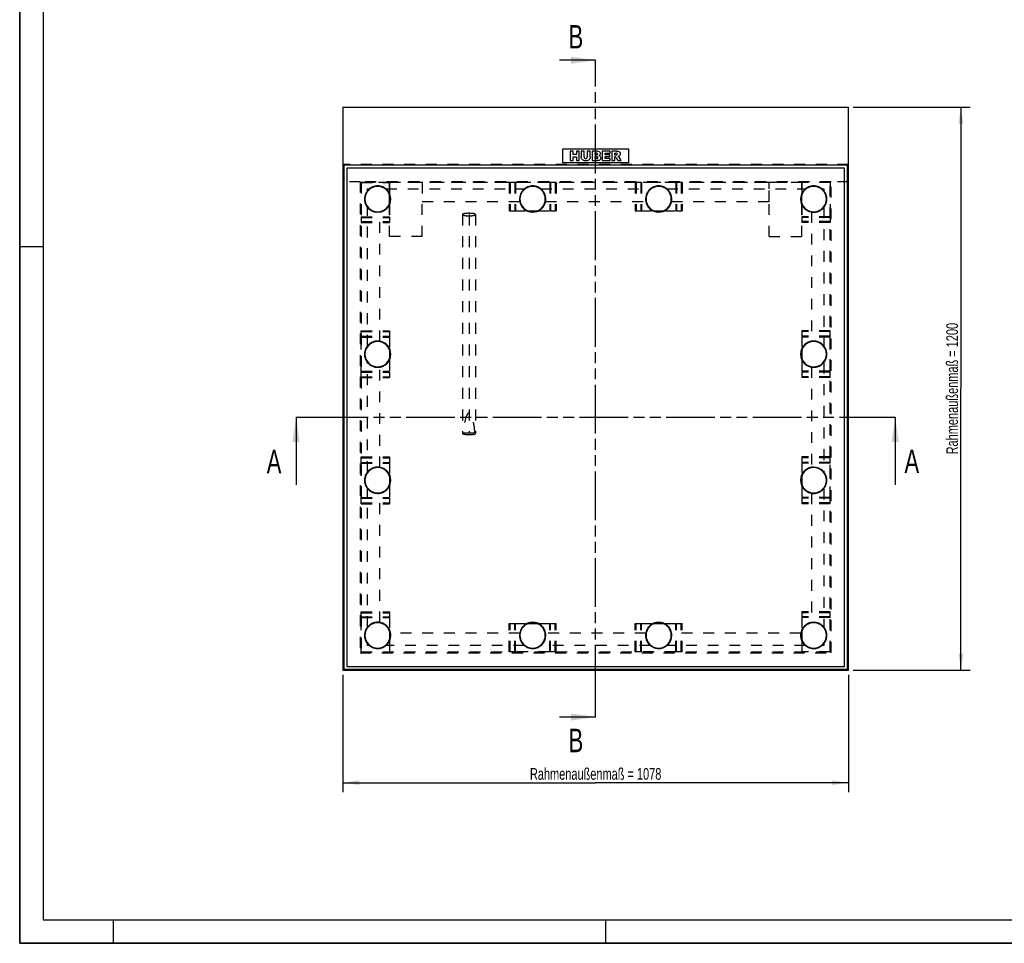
# Model space of a CAD drawing. Header units: millimetres. Extents: x 0 to 4200, y 0 to 2970.
# Tile 1 of 5: x 0 to 2100, y 0 to 1969. Entities that reach past the tile are written whole.
import ezdxf

# ---------------------------------------------------------------- set-up
doc = ezdxf.new("R2010")
doc.units = ezdxf.units.MM
doc.header["$LTSCALE"] = 231
doc.linetypes.add('HIDDEN', pattern=[0.2, 0.1, -0.1])
doc.linetypes.add('PHANTOM', pattern=[0.8, 0.45, -0.05, 0.1, -0.05, 0.1, -0.05])
doc.layers.get('0').update_dxf_attribs({"linetype": 'CONTINUOUS'})
for name, color, linetype in [('_2D-BEM', 7, 'CONTINUOUS'), ('_ACHSEN', 7, 'CONTINUOUS'), ('_KURVEN', 7, 'CONTINUOUS'), ('DEFAULT_2', 8, 'HIDDEN'), ('HATCHING_BL0', 7, 'CONTINUOUS'), ('HATCHING_BL1', 7, 'CONTINUOUS')]:
    doc.layers.add(name, color=color, linetype=linetype)
doc.styles.get("Standard").update_dxf_attribs({"font": 'txt', "width": 0.7})
doc.dimstyles.new('DIMSTYLE_3', dxfattribs={"dimtxt": 25, "dimasz": 35, "dimexe": 2, "dimexo": 1, "dimtad": 1, "dimdec": 1, "dimtxsty": 'Standard', "dimblk": '_FILLED', "dimblk1": '_FILLED', "dimblk2": '_FILLED', "dimcen": 0.09, "dimadec": 1, "dimazin": 2, "dimtp": 1.2, "dimtm": 1.2, "dimtfac": 1, "dimtdec": 1, "dimtofl": 0, "dimtmove": 0, "dimatfit": 3, "dimldrblk": '_FILLED', "dimfxl": 1, "dimtolj": 1, "dimarcsym": 0})
doc.dimstyles.get("Standard").update_dxf_attribs({"dimtxt": 25, "dimasz": 35, "dimexe": 2, "dimexo": 1, "dimtad": 1, "dimdec": 1, "dimtxsty": 'Standard', "dimblk": '_FILLED', "dimblk1": '_FILLED', "dimblk2": '_FILLED', "dimcen": 0.09, "dimadec": 1, "dimazin": 2, "dimtol": 1, "dimtp": 0.1, "dimtm": 0.1, "dimtfac": 1, "dimtdec": 1, "dimtofl": 0, "dimtmove": 0, "dimatfit": 3, "dimldrblk": '_FILLED', "dimfxl": 1, "dimtolj": 1, "dimarcsym": 0})

# ---------------------------------------------------------------- blocks, each defined once
blk = doc.blocks.new('_FILLED')
at = {"color": 0, "linetype": 'ByBlock'}
blk.add_solid([(0, 0), (-1, 0.143), (-1, -0.143)], dxfattribs=at)
blk = doc.blocks.new('*D6')
at = {"layer": '_2D-BEM', "color": 2, "linetype": 'Continuous', "transparency": 16777216}
for p, q in [((1777.4, 1782.3), (2027.4, 1782.3)), ((2007.4, 1782.3), (2007.4, 1182.3)), ((2007.4, 582.3), (2007.4, 1182.3)), ((1777.4, 582.3), (2027.4, 582.3))]:
    blk.add_line(p, q, dxfattribs=at)
at = {"layer": '_2D-BEM', "color": 2, "linetype": 'Continuous', "transparency": 16777216, "xscale": 35, "yscale": 35, "zscale": 35}
for p, rotation in [((2007.4, 1782.3), 90), ((2007.4, 582.3), 270)]:
    blk.add_blockref('_FILLED', p, dxfattribs=dict(at, rotation=rotation))
at = {"layer": '_2D-BEM', "color": 2, "linetype": 'Continuous', "transparency": 16777216, "insert": (1976.2, 1182.3), "char_height": 25, "width": 588.214, "attachment_point": 2, "rotation": 90, "line_spacing_factor": 0.9}
blk.add_mtext('Rahmenaußenmaß = 1200', dxfattribs=at)
blk = doc.blocks.new('*D7')
at = {"layer": '_2D-BEM', "color": 2, "linetype": 'Continuous', "transparency": 16777216}
for p, q in [((689.4, 572.3), (689.4, 322.3)), ((1767.4, 572.3), (1767.4, 322.3)), ((689.4, 342.3), (1228.4, 342.3)), ((1767.4, 342.3), (1228.4, 342.3))]:
    blk.add_line(p, q, dxfattribs=at)
at = {"layer": '_2D-BEM', "color": 2, "linetype": 'Continuous', "transparency": 16777216, "xscale": 35, "yscale": 35, "zscale": 35, "rotation": 180}
blk.add_blockref('_FILLED', (689.4, 342.3), dxfattribs=at)
at = {"layer": '_2D-BEM', "color": 2, "linetype": 'Continuous', "transparency": 16777216, "xscale": 35, "yscale": 35, "zscale": 35}
blk.add_blockref('_FILLED', (1767.4, 342.3), dxfattribs=at)
at = {"layer": '_2D-BEM', "color": 2, "linetype": 'Continuous', "transparency": 16777216, "insert": (1228.4, 373.6), "char_height": 25, "width": 588.214, "attachment_point": 2, "line_spacing_factor": 0.9}
blk.add_mtext('Rahmenaußenmaß = 1078', dxfattribs=at)
blk = doc.blocks.new('XSEC_FILLED')
at = {"color": 0, "linetype": 'ByBlock'}
blk.add_solid([(0, 0), (-1, 0.143), (-1, -0.143)], dxfattribs=at)
blk = doc.blocks.new('HATCHING_BL0', base_point=(1228.4, 1049.1))
at = {"layer": 'HATCHING_BL0', "color": 7, "linetype": 'PHANTOM'}
for p, q in [((589.4, 1121.3), (639.4, 1121.3)), ((639.4, 1121.3), (1817.4, 1121.3)), ((1817.4, 1121.3), (1867.4, 1121.3))]:
    blk.add_line(p, q, dxfattribs=at)
at = {"layer": 'HATCHING_BL0', "color": 7, "linetype": 'Continuous', "char_height": 50, "width": 64.286, "attachment_point": 1, "line_spacing_factor": 0.9}
for insert in [(526.9, 1051.9), (1887.1, 1052.5)]:
    blk.add_mtext('A', dxfattribs=dict(at, insert=insert))
at = {"layer": 'HATCHING_BL0', "color": 7, "linetype": 'Continuous'}
for points in [[(589.4, 1121.3), (589.4, 976.9)], [(1867.4, 1121.3), (1867.4, 977.5)]]:
    blk.add_leader(points, dimstyle='Standard', override={"dimasz": 52.5, "dimtad": 0, "dimldrblk": 'XSEC_FILLED'}, dxfattribs=at)
blk = doc.blocks.new('HATCHING_BL1', base_point=(1189.7, 1182.3))
at = {"layer": 'HATCHING_BL1', "color": 7, "linetype": 'PHANTOM'}
for p, q in [((1228.4, 1832.3), (1228.4, 1882.3)), ((1228.4, 532.3), (1228.4, 1832.3)), ((1228.4, 482.3), (1228.4, 532.3))]:
    blk.add_line(p, q, dxfattribs=at)
at = {"layer": 'HATCHING_BL1', "color": 7, "linetype": 'Continuous', "char_height": 50, "width": 58.929, "attachment_point": 1, "line_spacing_factor": 0.9}
for insert in [(1170.7, 1957.3), (1170.7, 457.3)]:
    blk.add_mtext('B', dxfattribs=dict(at, insert=insert))
at = {"layer": 'HATCHING_BL1', "color": 7, "linetype": 'Continuous'}
for points in [[(1228.4, 1882.3), (1151, 1882.3)], [(1228.4, 482.3), (1151, 482.3)]]:
    blk.add_leader(points, dimstyle='Standard', override={"dimasz": 52.5, "dimtad": 0, "dimldrblk": 'XSEC_FILLED'}, dxfattribs=at)

msp = doc.modelspace()

# ---------------------------------------------------------------- linework, layer by layer
at = {"color": 7, "linetype": 'Continuous'}
for p, q in [((0, 0), (0, 2970)), ((689.43, 1782.34), (1767.43, 1782.34)), ((689.43, 1782.34), (689.43, 582.34)), ((1767.43, 582.34), (1767.43, 1782.34)), ((1765.43, 1658.34), (691.43, 1658.34)), ((691.43, 1658.34), (691.43, 584.34)), ((697.43, 1652.34), (697.43, 590.34)), ((1759.43, 1652.34), (697.43, 1652.34)), ((1759.43, 590.34), (1759.43, 1652.34)), ((1765.43, 584.34), (1765.43, 1658.34)), ((697.43, 590.34), (1759.43, 590.34)), ((689.43, 582.34), (1767.43, 582.34)), ((691.43, 584.34), (1765.43, 584.34)), ((0, 0), (4200, 0))]:
    msp.add_line(p, q, dxfattribs=at)
at = {"color": 3, "linetype": 'Continuous'}
for p, q in [((0, 2970), (0, 0)), ((0, 1485), (50, 1485)), ((200, 0), (200, 50)), ((1250, 0), (1250, 50)), ((4200, 0), (0, 0))]:
    msp.add_line(p, q, dxfattribs=at)
at = {"color": 5, "linetype": 'Continuous'}
for p, q in [((50, 2920), (50, 50)), ((50, 50), (4150, 50))]:
    msp.add_line(p, q, dxfattribs=at)
at = {"color": 7, "linetype": 'Continuous'}
for centre, start, end in [((763.43, 1586.34), 0, 180), ((1094.06, 1586.34), 90, 270), ((1094.06, 1586.34), 270, 90), ((1362.81, 1586.34), 90, 270), ((1362.81, 1586.34), 270, 90), ((1693.43, 1586.34), 0, 180), ((763.43, 1586.34), 180, 360), ((1693.43, 1586.34), 180, 360), ((1693.43, 1255.71), 0, 180), ((1693.43, 1255.71), 180, 360), ((1693.43, 986.96), 0, 180), ((1693.43, 986.96), 180, 360), ((763.43, 656.34), 0, 180), ((1094.06, 656.34), 90, 270), ((1094.06, 656.34), 270, 90), ((1362.81, 656.34), 90, 270), ((1362.81, 656.34), 270, 90), ((1693.43, 656.34), 0, 180), ((763.43, 656.34), 180, 360), ((1693.43, 656.34), 180, 360)]:
    msp.add_arc(centre, 27, start, end, dxfattribs=at)
at = {"layer": '_ACHSEN', "color": 8, "linetype": 'HIDDEN'}
for p, q in [((788.43, 1598.95), (788.43, 1621.34)), ((1668.43, 1621.34), (1668.43, 1598.95)), ((741.93, 1604.28), (741.93, 1607.84)), ((741.93, 1607.84), (745.5, 1607.84)), ((781.37, 1607.84), (1076.12, 1607.84)), ((788.43, 1573.73), (788.43, 1598.95)), ((1112, 1607.84), (1344.87, 1607.84)), ((1380.75, 1607.84), (1675.5, 1607.84)), ((1668.43, 1573.73), (1668.43, 1598.95)), ((1711.37, 1607.84), (1714.93, 1607.84)), ((1714.93, 1607.84), (1714.93, 1604.28)), ((858.43, 1581.34), (1066.51, 1581.34)), ((1121.61, 1581.34), (1335.26, 1581.34)), ((1390.36, 1581.34), (1598.43, 1581.34)), ((741.93, 1273.65), (741.93, 1568.4)), ((768.43, 1283.26), (768.43, 1558.79)), ((788.43, 1506.34), (788.43, 1573.73)), ((1668.43, 1506.34), (1668.43, 1573.73)), ((1688.43, 1558.79), (1688.43, 1283.26)), ((1714.93, 1568.4), (1714.93, 1273.65)), ((741.93, 1004.9), (741.93, 1237.78)), ((768.43, 1014.51), (768.43, 1228.16)), ((1688.43, 1228.16), (1688.43, 1014.51)), ((1714.93, 1237.78), (1714.93, 1004.9)), ((741.93, 674.28), (741.93, 969.03)), ((1714.93, 969.03), (1714.93, 674.28)), ((768.43, 683.89), (768.43, 959.41)), ((1688.43, 959.41), (1688.43, 683.89)), ((1066.51, 661.34), (790.98, 661.34)), ((1335.26, 661.34), (1121.61, 661.34)), ((1665.88, 661.34), (1390.36, 661.34)), ((741.93, 634.84), (741.93, 638.4)), ((745.5, 634.84), (741.93, 634.84)), ((1076.12, 634.84), (781.37, 634.84)), ((1344.87, 634.84), (1112, 634.84)), ((1675.5, 634.84), (1380.75, 634.84)), ((1714.93, 634.84), (1711.37, 634.84)), ((1714.93, 638.4), (1714.93, 634.84))]:
    msp.add_line(p, q, dxfattribs=at)
for centre, start, end in [((763.43, 1586.34), 26.7655, 280.28656), ((763.43, 1586.34), 141.2493, 180), ((763.43, 1586.34), 140.16185, 141.2493), ((763.43, 1586.34), 128.75073, 129.83815), ((763.43, 1586.34), 51.24927, 128.75073), ((763.43, 1586.34), 50.16185, 51.24927), ((1094.06, 1586.34), 0, 180), ((1094.06, 1586.34), 128.75073, 129.83815), ((1094.06, 1586.34), 51.24927, 128.75073), ((1094.06, 1586.34), 50.16185, 51.24927), ((1362.81, 1586.34), 0, 180), ((1362.81, 1586.34), 128.75073, 129.83815), ((1362.81, 1586.34), 51.24927, 128.75073), ((1362.81, 1586.34), 50.16185, 51.24927), ((1693.43, 1586.34), 259.71344, 153.2345), ((1693.43, 1586.34), 128.75073, 129.83815), ((1693.43, 1586.34), 51.24927, 128.75073), ((1693.43, 1586.34), 50.16185, 51.24927), ((1693.43, 1586.34), 38.7507, 39.83815), ((1693.43, 1586.34), 0, 38.7507), ((763.43, 1586.34), 180, 218.7507), ((1094.06, 1586.34), 180, 190.28656), ((1094.06, 1586.34), 190.28656, 349.71344), ((1094.06, 1586.34), 349.71344, 360), ((1362.81, 1586.34), 180, 190.28656), ((1362.81, 1586.34), 190.28656, 349.71344), ((1362.81, 1586.34), 349.71344, 360), ((1693.43, 1586.34), 321.2493, 360), ((763.43, 1586.34), 218.7507, 219.83815), ((763.43, 1586.34), 280.28656, 333.2345), ((1693.43, 1586.34), 206.7655, 259.71344), ((1693.43, 1586.34), 320.16185, 321.2493), ((763.43, 1255.71), 90, 270), ((763.43, 1255.71), 79.71344, 90), ((763.43, 1255.71), 280.28656, 79.71344), ((1693.43, 1255.71), 100.28656, 259.71344), ((1693.43, 1255.71), 90, 100.28656), ((1693.43, 1255.71), 270, 90), ((763.43, 1255.71), 141.24927, 218.75073), ((763.43, 1255.71), 140.16185, 141.24927), ((1693.43, 1255.71), 38.75073, 39.83815), ((1693.43, 1255.71), 321.24927, 38.75073), ((763.43, 1255.71), 218.75073, 219.83815), ((763.43, 1255.71), 270, 280.28656), ((1693.43, 1255.71), 259.71344, 270), ((1693.43, 1255.71), 320.16185, 321.24927), ((763.43, 986.96), 90, 270), ((763.43, 986.96), 79.71344, 90), ((763.43, 986.96), 280.28656, 79.71344), ((1693.43, 986.96), 100.28656, 259.71344), ((1693.43, 986.96), 90, 100.28656), ((1693.43, 986.96), 270, 90), ((763.43, 986.96), 141.24927, 218.75073), ((763.43, 986.96), 140.16185, 141.24927), ((1693.43, 986.96), 38.75073, 39.83815), ((1693.43, 986.96), 321.24927, 38.75073), ((763.43, 986.96), 218.75073, 219.83815), ((1693.43, 986.96), 320.16185, 321.24927), ((763.43, 986.96), 270, 280.28656), ((1693.43, 986.96), 259.71344, 270), ((763.43, 656.34), 79.71344, 180), ((763.43, 656.34), 141.2493, 180), ((763.43, 656.34), 140.16185, 141.2493), ((763.43, 656.34), 10.28656, 79.71344), ((1094.06, 656.34), 10.28656, 169.71344), ((1362.81, 656.34), 10.28656, 169.71344), ((1693.43, 656.34), 100.28656, 169.71344), ((1693.43, 656.34), 0, 100.28656), ((1693.43, 656.34), 38.7507, 39.83815), ((1693.43, 656.34), 0, 38.7507), ((763.43, 656.34), 180, 360), ((763.43, 656.34), 180, 218.7507), ((763.43, 656.34), 0, 10.28656), ((1094.06, 656.34), 169.71344, 180), ((1094.06, 656.34), 180, 360), ((1094.06, 656.34), 0, 10.28656), ((1362.81, 656.34), 169.71344, 180), ((1362.81, 656.34), 180, 360), ((1362.81, 656.34), 0, 10.28656), ((1693.43, 656.34), 169.71344, 180), ((1693.43, 656.34), 180, 360), ((1693.43, 656.34), 321.2493, 360), ((763.43, 656.34), 218.7507, 219.83815), ((763.43, 656.34), 230.16185, 231.24927), ((763.43, 656.34), 231.24927, 308.75073), ((763.43, 656.34), 308.75073, 309.83815), ((1094.06, 656.34), 230.16185, 231.24927), ((1094.06, 656.34), 231.24927, 308.75073), ((1094.06, 656.34), 308.75073, 309.83815), ((1362.81, 656.34), 230.16185, 231.24927), ((1362.81, 656.34), 231.24927, 308.75073), ((1362.81, 656.34), 308.75073, 309.83815), ((1693.43, 656.34), 230.16185, 231.24927), ((1693.43, 656.34), 231.24927, 308.75073), ((1693.43, 656.34), 308.75073, 309.83815), ((1693.43, 656.34), 320.16185, 321.2493)]:
    msp.add_arc(centre, 28, start, end, dxfattribs=at)
at = {"layer": '_ACHSEN', "color": 7, "linetype": 'Continuous'}
for centre, radius, start, end in [((763.43, 1586.34), 28, 0, 180), ((1094.06, 1586.34), 28, 0, 180), ((1362.81, 1586.34), 28, 0, 180), ((1693.43, 1586.34), 28, 0, 180), ((763.43, 1586.34), 28, 180, 360), ((1094.06, 1586.34), 28, 180, 360), ((1362.81, 1586.34), 28, 180, 360), ((1693.43, 1586.34), 28, 180, 360), ((763.43, 1255.71), 28, 90, 270), ((763.43, 1255.71), 27, 0, 180), ((763.43, 1255.71), 28, 270, 90), ((1693.43, 1255.71), 28, 90, 270), ((1693.43, 1255.71), 28, 270, 90), ((763.43, 1255.71), 27, 180, 360), ((763.43, 986.96), 28, 90, 270), ((763.43, 986.96), 27, 0, 180), ((763.43, 986.96), 28, 270, 90), ((1693.43, 986.96), 28, 90, 270), ((1693.43, 986.96), 28, 270, 90), ((763.43, 986.96), 27, 180, 360), ((763.43, 656.34), 28, 0, 180), ((1094.06, 656.34), 28, 0, 180), ((1362.81, 656.34), 28, 0, 180), ((1693.43, 656.34), 28, 0, 180), ((763.43, 656.34), 28, 180, 360), ((1094.06, 656.34), 28, 180, 360), ((1362.81, 656.34), 28, 180, 360), ((1693.43, 656.34), 28, 180, 360)]:
    msp.add_arc(centre, radius, start, end, dxfattribs=at)
at = {"layer": '_KURVEN', "color": 4, "linetype": 'Continuous'}
for p, q in [((1158.43, 1693.34), (1298.43, 1693.34)), ((1158.43, 1663.34), (1158.43, 1693.34)), ((1174.34, 1688.34), (1174.34, 1668.34)), ((1180.52, 1688.34), (1174.34, 1688.34)), ((1180.52, 1681.34), (1180.52, 1688.34)), ((1187.27, 1681.34), (1180.52, 1681.34)), ((1193.48, 1688.34), (1187.27, 1688.34)), ((1187.27, 1688.34), (1187.27, 1681.34)), ((1193.48, 1668.34), (1193.48, 1688.34)), ((1203.77, 1688.34), (1197.6, 1688.34)), ((1197.6, 1688.34), (1197.6, 1676.41)), ((1203.77, 1676.13), (1203.77, 1688.34)), ((1210.6, 1688.34), (1210.6, 1676.13)), ((1216.77, 1688.34), (1210.6, 1688.34)), ((1216.77, 1676.41), (1216.77, 1688.34)), ((1220.88, 1688.34), (1220.88, 1668.34)), ((1232.44, 1688.34), (1220.88, 1688.34)), ((1227.11, 1680.49), (1227.11, 1684.29)), ((1227.11, 1684.29), (1229.84, 1684.29)), ((1229.8, 1680.49), (1227.11, 1680.49)), ((1259.14, 1688.34), (1242.58, 1688.34)), ((1242.58, 1688.34), (1242.58, 1668.34)), ((1248.77, 1680.89), (1248.77, 1684.07)), ((1248.77, 1684.07), (1259.14, 1684.07)), ((1258.39, 1680.89), (1248.77, 1680.89)), ((1258.39, 1676.81), (1258.39, 1680.89)), ((1259.14, 1684.07), (1259.14, 1688.34)), ((1273.15, 1688.34), (1262.85, 1688.34)), ((1262.85, 1688.34), (1262.85, 1668.34)), ((1269.06, 1684.3), (1271.78, 1684.3)), ((1269.06, 1680.23), (1269.06, 1684.3)), ((1271.67, 1680.23), (1269.06, 1680.23)), ((1298.43, 1693.34), (1298.43, 1663.34)), ((1298.43, 1663.34), (1158.43, 1663.34)), ((1174.34, 1668.34), (1180.52, 1668.34)), ((1180.52, 1668.34), (1180.52, 1676.43)), ((1180.52, 1676.43), (1187.27, 1676.43)), ((1187.27, 1676.43), (1187.27, 1668.34)), ((1187.27, 1668.34), (1193.48, 1668.34)), ((1220.88, 1668.34), (1231.54, 1668.34)), ((1227.11, 1672.64), (1227.11, 1676.69)), ((1227.11, 1676.69), (1230.25, 1676.69)), ((1230.26, 1672.64), (1227.11, 1672.64)), ((1242.58, 1668.34), (1259.44, 1668.34)), ((1248.77, 1672.87), (1248.77, 1676.81)), ((1248.77, 1676.81), (1258.39, 1676.81)), ((1259.44, 1672.87), (1248.77, 1672.87)), ((1259.44, 1668.34), (1259.44, 1672.87)), ((1262.85, 1668.34), (1269.06, 1668.34)), ((1269.06, 1668.34), (1269.06, 1676.46)), ((1269.06, 1676.46), (1269.61, 1676.46)), ((1272.24, 1674.45), (1275.54, 1668.34)), ((1275.54, 1668.34), (1282.53, 1668.34)), ((1282.53, 1668.34), (1279.53, 1674.12))]:
    msp.add_line(p, q, dxfattribs=at)
at = {"layer": '_KURVEN', "color": 8, "linetype": 'HIDDEN'}
msp.add_line((958.43, 1553.34), (958.43, 1086.94), dxfattribs=at)
at = {"layer": '_KURVEN', "color": 4, "linetype": 'Continuous'}
for points in [[(1229.8, 1680.49), (1230.75, 1680.49), (1231.42, 1680.66), (1231.8, 1680.98)], [(1231.8, 1683.8), (1231.42, 1684.12), (1230.77, 1684.29), (1229.84, 1684.29)], [(1232.38, 1682.43), (1232.38, 1683), (1232.19, 1683.47), (1231.8, 1683.8)], [(1231.8, 1680.98), (1232.19, 1681.31), (1232.38, 1681.8), (1232.38, 1682.43)], [(1232.44, 1688.34), (1234.37, 1688.34), (1235.84, 1687.86), (1236.88, 1686.91)], [(1237.33, 1680.31), (1236.84, 1679.74), (1236.11, 1679.31), (1235.17, 1678.98)], [(1236.88, 1686.91), (1237.92, 1685.95), (1238.43, 1684.76), (1238.43, 1683.36)], [(1238.43, 1683.36), (1238.43, 1682.17), (1238.07, 1681.16), (1237.33, 1680.31)], [(1271.67, 1680.23), (1271.94, 1680.23), (1272.49, 1680.32), (1273.31, 1680.5)], [(1274.08, 1683.78), (1273.67, 1684.12), (1272.9, 1684.3), (1271.78, 1684.3)], [(1273.15, 1688.34), (1275.06, 1688.34), (1276.52, 1688.17), (1277.53, 1687.85)], [(1273.31, 1680.5), (1273.71, 1680.59), (1274.04, 1680.79), (1274.3, 1681.13)], [(1274.7, 1682.29), (1274.7, 1682.94), (1274.49, 1683.43), (1274.08, 1683.78)], [(1274.3, 1681.13), (1274.56, 1681.46), (1274.7, 1681.86), (1274.7, 1682.29)], [(1277.53, 1687.85), (1278.54, 1687.52), (1279.35, 1686.91), (1279.97, 1686.02)], [(1279.97, 1686.02), (1280.59, 1685.13), (1280.9, 1684.05), (1280.9, 1682.79)], [(1280.9, 1682.79), (1280.9, 1681.67), (1280.66, 1680.71), (1280.19, 1679.9)], [(1198.17, 1673.03), (1197.79, 1674.31), (1197.6, 1675.43), (1197.6, 1676.41)], [(1199.49, 1670.73), (1198.84, 1671.48), (1198.41, 1672.24), (1198.17, 1673.03)], [(1201.61, 1669), (1200.84, 1669.42), (1200.13, 1669.99), (1199.49, 1670.73)], [(1204.49, 1668.2), (1203.35, 1668.34), (1202.38, 1668.6), (1201.61, 1669)], [(1203.77, 1676.13), (1203.77, 1675.04), (1204.07, 1674.19), (1204.67, 1673.58)], [(1207.68, 1668), (1206.7, 1668), (1205.64, 1668.07), (1204.49, 1668.2)], [(1204.67, 1673.58), (1205.27, 1672.96), (1206.11, 1672.66), (1207.19, 1672.66)], [(1207.19, 1672.66), (1208.26, 1672.66), (1209.09, 1672.96), (1209.69, 1673.56)], [(1212, 1668.66), (1210.81, 1668.23), (1209.36, 1668), (1207.68, 1668)], [(1209.69, 1673.56), (1210.29, 1674.16), (1210.6, 1675.02), (1210.6, 1676.13)], [(1214.48, 1670.32), (1213.69, 1669.53), (1212.87, 1668.98), (1212, 1668.66)], [(1216.21, 1673.07), (1215.84, 1672.02), (1215.27, 1671.11), (1214.48, 1670.32)], [(1216.77, 1676.41), (1216.77, 1675.23), (1216.58, 1674.12), (1216.21, 1673.07)], [(1232.51, 1676.14), (1232.08, 1676.5), (1231.33, 1676.69), (1230.25, 1676.69)], [(1230.26, 1672.64), (1231.33, 1672.64), (1232.08, 1672.81), (1232.51, 1673.19)], [(1234.31, 1668.61), (1232.92, 1668.42), (1231.99, 1668.34), (1231.54, 1668.34)], [(1233.17, 1674.72), (1233.17, 1675.31), (1232.95, 1675.79), (1232.51, 1676.14)], [(1232.51, 1673.19), (1232.95, 1673.58), (1233.17, 1674.08), (1233.17, 1674.72)], [(1236.66, 1669.26), (1236.14, 1668.97), (1235.35, 1668.75), (1234.31, 1668.61)], [(1235.17, 1678.98), (1236.61, 1678.62), (1237.66, 1678.04), (1238.34, 1677.19)], [(1238.64, 1671.23), (1238.15, 1670.4), (1237.49, 1669.74), (1236.66, 1669.26)], [(1238.34, 1677.19), (1239.02, 1676.35), (1239.36, 1675.3), (1239.36, 1674.03)], [(1239.36, 1674.03), (1239.36, 1672.99), (1239.12, 1672.05), (1238.64, 1671.23)], [(1271.11, 1675.98), (1270.67, 1676.29), (1270.17, 1676.46), (1269.61, 1676.46)], [(1272.24, 1674.45), (1271.81, 1675.24), (1271.45, 1675.75), (1271.11, 1675.98)], [(1278.24, 1677.95), (1277.71, 1677.63), (1276.99, 1677.37), (1276.06, 1677.16)], [(1276.06, 1677.16), (1276.8, 1676.91), (1277.34, 1676.66), (1277.67, 1676.42)], [(1277.67, 1676.42), (1277.9, 1676.25), (1278.23, 1675.91), (1278.66, 1675.36)], [(1280.19, 1679.9), (1279.72, 1679.1), (1279.06, 1678.45), (1278.24, 1677.95)], [(1278.66, 1675.36), (1279.09, 1674.83), (1279.38, 1674.42), (1279.53, 1674.12)]]:
    msp.add_open_spline(points, degree=3, dxfattribs=at)
at = {"layer": 'DEFAULT_2', "color": 8, "linetype": 'HIDDEN'}
for p, q in [((1767.43, 1660.34), (689.43, 1660.34)), ((689.43, 1660.34), (689.43, 582.34)), ((1767.43, 582.34), (1767.43, 1660.34)), ((726.43, 1623.34), (689.43, 1623.34)), ((1730.43, 1623.34), (726.43, 1623.34)), ((726.43, 1623.34), (726.43, 619.34)), ((788.43, 1621.34), (728.43, 1621.34)), ((728.43, 1621.34), (788.43, 1621.34)), ((728.43, 1621.34), (728.43, 1548.45)), ((728.43, 1621.34), (728.43, 621.34)), ((1728.43, 1621.34), (728.43, 1621.34)), ((728.43, 1621.34), (728.43, 621.34)), ((858.43, 1621.34), (788.43, 1621.34)), ((788.43, 1621.34), (788.43, 1548.45)), ((788.43, 1621.34), (788.43, 1607.84)), ((1598.43, 1621.34), (858.43, 1621.34)), ((858.43, 1621.34), (858.43, 1581.34)), ((858.43, 1621.34), (858.43, 1607.84)), ((1045.99, 1621.34), (1044.06, 1621.34)), ((1044.06, 1621.34), (1044.06, 1561.34)), ((1057.51, 1621.34), (1045.99, 1621.34)), ((1045.99, 1621.34), (1045.99, 1561.34)), ((1055.98, 1621.34), (1055.98, 1561.34)), ((1130.61, 1621.34), (1057.51, 1621.34)), ((1057.51, 1621.34), (1057.51, 1561.34)), ((1142.13, 1621.34), (1130.61, 1621.34)), ((1130.61, 1621.34), (1130.61, 1561.34)), ((1132.14, 1621.34), (1132.14, 1561.34)), ((1144.06, 1621.34), (1142.13, 1621.34)), ((1142.13, 1621.34), (1142.13, 1561.34)), ((1144.06, 1621.34), (1144.06, 1561.34)), ((1314.74, 1621.34), (1312.81, 1621.34)), ((1312.81, 1621.34), (1312.81, 1561.34)), ((1326.26, 1621.34), (1314.74, 1621.34)), ((1314.74, 1621.34), (1314.74, 1561.34)), ((1324.73, 1621.34), (1324.73, 1561.34)), ((1399.36, 1621.34), (1326.26, 1621.34)), ((1326.26, 1621.34), (1326.26, 1561.34)), ((1410.88, 1621.34), (1399.36, 1621.34)), ((1399.36, 1621.34), (1399.36, 1561.34)), ((1400.89, 1621.34), (1400.89, 1561.34)), ((1412.81, 1621.34), (1410.88, 1621.34)), ((1410.88, 1621.34), (1410.88, 1561.34)), ((1412.81, 1621.34), (1412.81, 1561.34)), ((1668.43, 1621.34), (1598.43, 1621.34)), ((1598.43, 1581.34), (1598.43, 1621.34)), ((1598.43, 1607.84), (1598.43, 1621.34)), ((1728.43, 1621.34), (1668.43, 1621.34)), ((1728.43, 1621.34), (1668.43, 1621.34)), ((1668.43, 1621.34), (1668.43, 1548.45)), ((1668.43, 1607.84), (1668.43, 1621.34)), ((1728.43, 1621.34), (1728.43, 1548.45)), ((1728.43, 621.34), (1728.43, 1621.34)), ((1728.43, 621.34), (1728.43, 1621.34)), ((1767.43, 1623.34), (1730.43, 1623.34)), ((1730.43, 619.34), (1730.43, 1623.34)), ((858.43, 1506.34), (858.43, 1581.34)), ((1598.43, 1506.34), (1598.43, 1581.34)), ((1044.06, 1561.34), (1055.98, 1561.34)), ((1055.98, 1561.34), (1081.46, 1561.34)), ((1081.46, 1561.34), (1083.88, 1561.34)), ((1083.88, 1561.34), (1104.23, 1561.34)), ((1104.23, 1561.34), (1106.66, 1561.34)), ((1106.66, 1561.34), (1132.14, 1561.34)), ((1132.14, 1561.34), (1144.06, 1561.34)), ((1312.81, 1561.34), (1324.73, 1561.34)), ((1324.73, 1561.34), (1350.21, 1561.34)), ((1350.21, 1561.34), (1352.63, 1561.34)), ((1352.63, 1561.34), (1372.98, 1561.34)), ((1372.98, 1561.34), (1375.41, 1561.34)), ((1375.41, 1561.34), (1400.89, 1561.34)), ((1400.89, 1561.34), (1412.81, 1561.34)), ((728.43, 1548.45), (728.43, 1538.27)), ((728.43, 1548.45), (788.43, 1548.45)), ((728.43, 1546.92), (788.43, 1546.92)), ((728.43, 1538.27), (728.43, 1536.34)), ((728.43, 1538.27), (788.43, 1538.27)), ((728.43, 1536.34), (788.43, 1536.34)), ((788.43, 1548.45), (788.43, 1538.27)), ((788.43, 1538.27), (788.43, 1536.34)), ((944.43, 1553.34), (944.43, 1086.94)), ((972.43, 1553.34), (972.43, 1086.94)), ((1728.43, 1548.45), (1668.43, 1548.45)), ((1668.43, 1548.45), (1668.43, 1538.27)), ((1728.43, 1546.92), (1668.43, 1546.92)), ((1728.43, 1538.27), (1668.43, 1538.27)), ((1668.43, 1538.27), (1668.43, 1536.34)), ((1728.43, 1536.34), (1668.43, 1536.34)), ((1728.43, 1548.45), (1728.43, 1538.27)), ((1728.43, 1538.27), (1728.43, 1536.34)), ((858.43, 1506.34), (788.43, 1506.34)), ((1598.43, 1506.34), (1668.43, 1506.34)), ((728.43, 1303.78), (728.43, 1305.71)), ((728.43, 1305.71), (788.43, 1305.71)), ((728.43, 1292.26), (728.43, 1303.78)), ((728.43, 1303.78), (788.43, 1303.78)), ((788.43, 1305.71), (788.43, 1293.79)), ((1728.43, 1305.71), (1668.43, 1305.71)), ((1668.43, 1305.71), (1668.43, 1293.79)), ((1728.43, 1303.78), (1668.43, 1303.78)), ((1728.43, 1303.78), (1728.43, 1305.71)), ((1728.43, 1292.26), (1728.43, 1303.78)), ((728.43, 1293.79), (788.43, 1293.79)), ((728.43, 1219.17), (728.43, 1292.26)), ((728.43, 1292.26), (788.43, 1292.26)), ((788.43, 1293.79), (788.43, 1268.31)), ((1668.43, 1293.79), (1668.43, 1268.31)), ((1728.43, 1293.79), (1668.43, 1293.79)), ((1728.43, 1292.26), (1668.43, 1292.26)), ((1728.43, 1219.17), (1728.43, 1292.26)), ((788.43, 1268.31), (788.43, 1265.89)), ((788.43, 1265.89), (788.43, 1245.54)), ((1668.43, 1268.31), (1668.43, 1265.89)), ((1668.43, 1265.89), (1668.43, 1245.54)), ((788.43, 1245.54), (788.43, 1243.12)), ((788.43, 1243.12), (788.43, 1217.63)), ((1668.43, 1245.54), (1668.43, 1243.12)), ((1668.43, 1243.12), (1668.43, 1217.63)), ((728.43, 1207.65), (728.43, 1219.17)), ((728.43, 1219.17), (788.43, 1219.17)), ((1728.43, 1219.17), (1668.43, 1219.17)), ((1728.43, 1207.65), (1728.43, 1219.17)), ((728.43, 1217.63), (788.43, 1217.63)), ((728.43, 1205.71), (728.43, 1207.65)), ((728.43, 1207.65), (788.43, 1207.65)), ((728.43, 1205.71), (788.43, 1205.71)), ((788.43, 1217.63), (788.43, 1205.71)), ((1668.43, 1217.63), (1668.43, 1205.71)), ((1728.43, 1217.63), (1668.43, 1217.63)), ((1728.43, 1207.65), (1668.43, 1207.65)), ((1728.43, 1205.71), (1668.43, 1205.71)), ((1728.43, 1205.71), (1728.43, 1207.65)), ((945.84, 1088.08), (971.03, 1088.08)), ((728.43, 1035.03), (728.43, 1036.96)), ((728.43, 1036.96), (788.43, 1036.96)), ((728.43, 1023.51), (728.43, 1035.03)), ((728.43, 1035.03), (788.43, 1035.03)), ((788.43, 1036.96), (788.43, 1025.04)), ((1728.43, 1036.96), (1668.43, 1036.96)), ((1668.43, 1036.96), (1668.43, 1025.04)), ((1728.43, 1035.03), (1668.43, 1035.03)), ((1728.43, 1035.03), (1728.43, 1036.96)), ((1728.43, 1023.51), (1728.43, 1035.03)), ((728.43, 1025.04), (788.43, 1025.04)), ((728.43, 950.42), (728.43, 1023.51)), ((728.43, 1023.51), (788.43, 1023.51)), ((788.43, 1025.04), (788.43, 999.56)), ((1668.43, 1025.04), (1668.43, 999.56)), ((1728.43, 1025.04), (1668.43, 1025.04)), ((1728.43, 1023.51), (1668.43, 1023.51)), ((1728.43, 950.42), (1728.43, 1023.51)), ((788.43, 999.56), (788.43, 997.14)), ((788.43, 997.14), (788.43, 976.79)), ((1668.43, 999.56), (1668.43, 997.14)), ((1668.43, 997.14), (1668.43, 976.79)), ((788.43, 976.79), (788.43, 974.37)), ((788.43, 974.37), (788.43, 948.88)), ((1668.43, 976.79), (1668.43, 974.37)), ((1668.43, 974.37), (1668.43, 948.88)), ((728.43, 938.9), (728.43, 950.42)), ((728.43, 950.42), (788.43, 950.42)), ((728.43, 948.88), (788.43, 948.88)), ((788.43, 948.88), (788.43, 936.96)), ((1728.43, 950.42), (1668.43, 950.42)), ((1668.43, 948.88), (1668.43, 936.96)), ((1728.43, 948.88), (1668.43, 948.88)), ((1728.43, 938.9), (1728.43, 950.42)), ((728.43, 936.96), (728.43, 938.9)), ((728.43, 938.9), (788.43, 938.9)), ((728.43, 936.96), (788.43, 936.96)), ((1728.43, 938.9), (1668.43, 938.9)), ((1728.43, 936.96), (1668.43, 936.96)), ((1728.43, 936.96), (1728.43, 938.9)), ((728.43, 704.41), (728.43, 706.34)), ((728.43, 706.34), (788.43, 706.34)), ((728.43, 694.22), (728.43, 704.41)), ((728.43, 704.41), (788.43, 704.41)), ((728.43, 695.76), (788.43, 695.76)), ((728.43, 621.34), (728.43, 694.22)), ((728.43, 694.22), (788.43, 694.22)), ((788.43, 706.34), (788.43, 695.76)), ((788.43, 695.76), (788.43, 668.93)), ((1728.43, 706.34), (1668.43, 706.34)), ((1668.43, 706.34), (1668.43, 695.76)), ((1728.43, 704.41), (1668.43, 704.41)), ((1668.43, 695.76), (1668.43, 668.93)), ((1728.43, 695.76), (1668.43, 695.76)), ((1728.43, 694.22), (1668.43, 694.22)), ((1728.43, 704.41), (1728.43, 706.34)), ((1728.43, 694.22), (1728.43, 704.41)), ((1728.43, 621.34), (1728.43, 694.22)), ((1044.06, 621.34), (1044.06, 681.34)), ((1044.06, 681.34), (1055.98, 681.34)), ((1045.99, 621.34), (1045.99, 681.34)), ((1055.98, 681.34), (1081.46, 681.34)), ((1055.98, 621.34), (1055.98, 681.34)), ((1057.51, 621.34), (1057.51, 681.34)), ((1081.46, 681.34), (1083.88, 681.34)), ((1083.88, 681.34), (1104.23, 681.34)), ((1104.23, 681.34), (1106.66, 681.34)), ((1106.66, 681.34), (1132.14, 681.34)), ((1130.61, 621.34), (1130.61, 681.34)), ((1132.14, 681.34), (1144.06, 681.34)), ((1132.14, 621.34), (1132.14, 681.34)), ((1142.13, 621.34), (1142.13, 681.34)), ((1144.06, 621.34), (1144.06, 681.34)), ((1312.81, 621.34), (1312.81, 681.34)), ((1312.81, 681.34), (1324.73, 681.34)), ((1314.74, 621.34), (1314.74, 681.34)), ((1324.73, 681.34), (1350.21, 681.34)), ((1324.73, 621.34), (1324.73, 681.34)), ((1326.26, 621.34), (1326.26, 681.34)), ((1350.21, 681.34), (1352.63, 681.34)), ((1352.63, 681.34), (1372.98, 681.34)), ((1372.98, 681.34), (1375.41, 681.34)), ((1375.41, 681.34), (1400.89, 681.34)), ((1399.36, 621.34), (1399.36, 681.34)), ((1400.89, 681.34), (1412.81, 681.34)), ((1400.89, 621.34), (1400.89, 681.34)), ((1410.88, 621.34), (1410.88, 681.34)), ((1412.81, 621.34), (1412.81, 681.34)), ((788.43, 668.93), (788.43, 666.51)), ((788.43, 666.51), (788.43, 646.16)), ((1668.43, 668.93), (1668.43, 666.51)), ((1668.43, 666.51), (1668.43, 646.16)), ((788.43, 646.16), (788.43, 643.74)), ((788.43, 643.74), (788.43, 621.34)), ((1668.43, 646.16), (1668.43, 643.74)), ((1668.43, 643.74), (1668.43, 621.34)), ((726.43, 619.34), (1730.43, 619.34)), ((728.43, 621.34), (1728.43, 621.34)), ((728.43, 621.34), (788.43, 621.34)), ((728.43, 621.34), (1728.43, 621.34)), ((1045.99, 621.34), (1044.06, 621.34)), ((1057.51, 621.34), (1045.99, 621.34)), ((1130.61, 621.34), (1057.51, 621.34)), ((1142.13, 621.34), (1130.61, 621.34)), ((1144.06, 621.34), (1142.13, 621.34)), ((1314.74, 621.34), (1312.81, 621.34)), ((1326.26, 621.34), (1314.74, 621.34)), ((1399.36, 621.34), (1326.26, 621.34)), ((1410.88, 621.34), (1399.36, 621.34)), ((1412.81, 621.34), (1410.88, 621.34)), ((1728.43, 621.34), (1668.43, 621.34)), ((689.43, 582.34), (1767.43, 582.34))]:
    msp.add_line(p, q, dxfattribs=at)
for start_param, end_param in [(0, 1.1193087), (-1.1193087, 0)]:
    msp.add_ellipse((958.43, 1055.5), major_axis=(0, 74.69), ratio=0.1874411, start_param=start_param, end_param=end_param, dxfattribs=at)
for points, knots in [([(958.43, 1555.96), (957.52, 1555.96), (955.74, 1555.93), (953.14, 1555.79), (950.75, 1555.55), (948.65, 1555.24), (947.13, 1554.9), (946.12, 1554.59), (945.53, 1554.37), (945.06, 1554.13), (944.72, 1553.88), (944.49, 1553.62), (944.43, 1553.43), (944.43, 1553.34)], [0, 0, 0, 0, 0.1867297, 0.3665428, 0.5328206, 0.6795441, 0.8016218, 0.8522089, 0.8954005, 0.9311176, 0.9596184, 0.9818241, 1, 1, 1, 1]), ([(972.43, 1553.34), (972.43, 1553.43), (972.38, 1553.62), (972.15, 1553.88), (971.81, 1554.13), (971.34, 1554.37), (970.75, 1554.59), (969.74, 1554.9), (968.22, 1555.24), (966.12, 1555.55), (963.73, 1555.79), (961.13, 1555.93), (959.34, 1555.96), (958.43, 1555.96)], [0, 0, 0, 0, 0.0181759, 0.0403816, 0.0688824, 0.1045995, 0.1477911, 0.1983782, 0.3204559, 0.4671794, 0.6334572, 0.8132703, 1, 1, 1, 1]), ([(944.43, 1553.34), (944.43, 1553.25), (944.49, 1553.05), (944.72, 1552.79), (945.06, 1552.55), (945.53, 1552.31), (946.12, 1552.08), (947.13, 1551.77), (948.65, 1551.44), (950.75, 1551.13), (953.14, 1550.89), (955.74, 1550.75), (957.52, 1550.71), (958.43, 1550.71)], [0, 0, 0, 0, 0.0181759, 0.0403816, 0.0688824, 0.1045995, 0.1477911, 0.1983782, 0.3204559, 0.4671794, 0.6334572, 0.8132703, 1, 1, 1, 1]), ([(958.43, 1550.71), (959.34, 1550.71), (961.13, 1550.75), (963.73, 1550.89), (966.12, 1551.13), (968.22, 1551.44), (969.74, 1551.77), (970.75, 1552.08), (971.34, 1552.31), (971.81, 1552.55), (972.15, 1552.79), (972.38, 1553.05), (972.43, 1553.25), (972.43, 1553.34)], [0, 0, 0, 0, 0.1867297, 0.3665428, 0.5328206, 0.6795441, 0.8016218, 0.8522089, 0.8954005, 0.9311176, 0.9596184, 0.9818241, 1, 1, 1, 1]), ([(945.84, 1088.08), (945.63, 1088), (945.26, 1087.84), (944.81, 1087.57), (944.52, 1087.28), (944.43, 1087.04), (944.43, 1086.94)], [0, 0, 0, 0, 0.3519071, 0.6284416, 0.8369886, 1, 1, 1, 1]), ([(944.43, 1086.94), (944.43, 1086.85), (944.49, 1086.65), (944.72, 1086.39), (945.06, 1086.15), (945.53, 1085.91), (946.12, 1085.68), (947.13, 1085.37), (948.65, 1085.04), (950.75, 1084.73), (953.14, 1084.49), (955.74, 1084.35), (957.52, 1084.31), (958.43, 1084.31)], [0, 0, 0, 0, 0.0181759, 0.0403817, 0.0688824, 0.1045995, 0.1477911, 0.1983782, 0.3204559, 0.4671794, 0.6334572, 0.8132703, 1, 1, 1, 1]), ([(958.43, 1084.31), (959.34, 1084.31), (961.13, 1084.35), (963.73, 1084.49), (966.12, 1084.73), (968.22, 1085.04), (969.74, 1085.37), (970.75, 1085.68), (971.34, 1085.91), (971.81, 1086.15), (972.15, 1086.39), (972.38, 1086.65), (972.43, 1086.85), (972.43, 1086.94)], [0, 0, 0, 0, 0.1867297, 0.3665428, 0.5328206, 0.6795441, 0.8016218, 0.8522089, 0.8954005, 0.9311176, 0.9596183, 0.9818241, 1, 1, 1, 1]), ([(972.43, 1086.94), (972.43, 1087.04), (972.35, 1087.28), (972.05, 1087.57), (971.6, 1087.84), (971.24, 1088), (971.03, 1088.08)], [0, 0, 0, 0, 0.1630114, 0.3715584, 0.6480929, 1, 1, 1, 1])]:
    msp.add_open_spline(points, degree=3, knots=knots, dxfattribs=at)

# ---------------------------------------------------------------- block references
at = {"layer": 'HATCHING_BL0'}
msp.add_blockref('HATCHING_BL0', (1228.43, 1049.13), dxfattribs=at)
at = {"layer": 'HATCHING_BL1'}
msp.add_blockref('HATCHING_BL1', (1189.72, 1182.34), dxfattribs=at)

# ---------------------------------------------------------------- dimensions: what is measured, and where the dimension line sits
at = {"layer": '_2D-BEM', "color": 2, "linetype": 'Continuous'}
dim = msp.add_linear_dim(base=(2007.43, 582.34), p1=(1776.43, 1782.34), p2=(1776.43, 582.34), angle=270, text='Rahmenaußenmaß = <>', dimstyle='DIMSTYLE_3', dxfattribs=at)
dim.commit()
dim.dimension.update_dxf_attribs({"geometry": '*D6', "text_midpoint": (2007.43, 1182.34), "dimtype": 160})
dim = msp.add_linear_dim(base=(1767.43, 342.34), p1=(689.43, 573.34), p2=(1767.43, 573.34), text='Rahmenaußenmaß = <>', dimstyle='DIMSTYLE_3', dxfattribs=at)
dim.commit()
dim.dimension.update_dxf_attribs({"geometry": '*D7', "text_midpoint": (1228.43, 342.34), "dimtype": 160})

doc.saveas('drawing.dxf')
